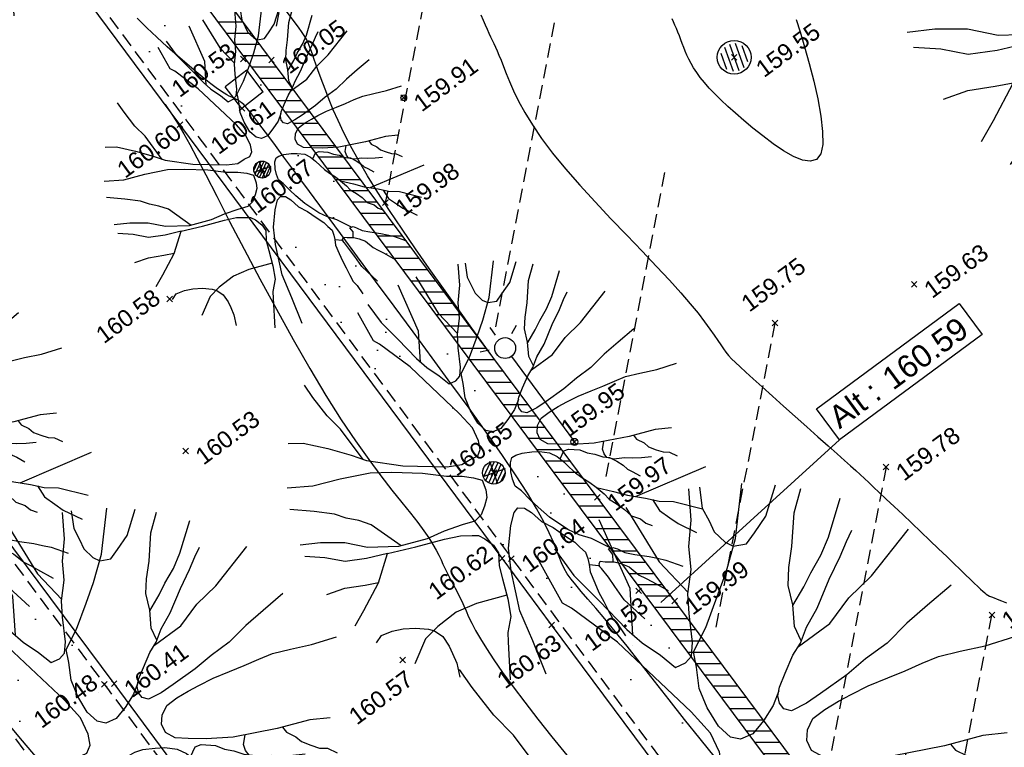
# Model space of a CAD drawing. Header units: metres. Extents: x 1575818 to 1575995, y 2263001 to 2263183.
# Tile 42 of 67: x 1575889 to 1575907, y 2263067 to 2263080. Entities that reach past the tile are written whole.
import ezdxf
from ezdxf.enums import TextEntityAlignment as Align

# ---------------------------------------------------------------- set-up
doc = ezdxf.new("R2010")
doc.units = ezdxf.units.M
doc.header["$PDMODE"] = 3
doc.header["$PDSIZE"] = 0.05
doc.linetypes.add('CACHE_25', pattern=[0.375, 0.25, -0.125])
doc.layers.get('0').update_dxf_attribs({"linetype": 'CONTINUOUS'})
for name, color, linetype in [('D_ALT_MUR', 30, 'CONTINUOUS'), ('D_CN_MAITRESSE', 34, 'CONTINUOUS'), ('D_CN_ORDINAIRE', 43, 'CONTINUOUS'), ('D_ECLAIRAGE', 220, 'CONTINUOUS'), ('D_MOB_URBAIN', 32, 'CONTINUOUS'), ('D_MUR', 1, 'CONTINUOUS'), ('D_PEINTURE', 252, 'CACHE_25'), ('D_PLAQUE', 151, 'CONTINUOUS'), ('D_REGARD', 144, 'CONTINUOUS'), ('D_TROTTOIR', 7, 'CONTINUOUS'), ('TOPO_ALT', 142, 'CONTINUOUS'), ('TOPO_JIS', 7, 'CONTINUOUS'), ('V_ARBRE', 82, 'CONTINUOUS'), ('V_VEGETATION', 80, 'CONTINUOUS')]:
    doc.layers.add(name, color=color, linetype=linetype)
doc.styles.get("Standard").update_dxf_attribs({"font": 'arial.ttf'})
pattern_1 = [(348.4323, (1575893.9948, 2263027.4994), (1.99051, 2.24452), [0, -1.875]), (103.4323, (1575893.5645, 2263027.451), (-2.17856, -2.06249), [0, -3.125]), (189.4323, (1575893.5645, 2263027.451), (1.9055, -2.317125), [0, -2.5]), (216.4323, (1575893.8216, 2263027.1025), (2.749766, -1.199495), [0, -2.5]), (110.4323, (1575892.989, 2263026.757), (-1.91097, -2.31262), [0, -2.5]), (322.4323, (1575892.989, 2263026.757), (2.77299, 1.14478), [0, -2.5]), (88.4323, (1575894.7102, 2263026.951), (-2.63814, -1.42836), [0, -3.125]), (336.4323, (1575893.6816, 2263028.3447), (2.413676, 1.78162), [0, -2.5]), (211.4323, (1575893.6816, 2263028.3447), (2.63476, -1.43459), [0, -2.5]), (150.4323, (1575893.5085, 2263027.9478), (-2.58668, -1.51956), [0, -1.25]), (284.4323, (1575894.28, 2263026.9026), (2.88994, -0.80513), [0, -1.55])]

# ---------------------------------------------------------------- blocks, each defined once
blk = doc.blocks.new('194')
for p, q in [((0, -0.0285), (0, 0.0285)), ((0.0285, 0), (-0.0285, 0))]:
    blk.add_line(p, q)
for points in [[(-0.1462, 0.4831), (-0.1313, 0.432), (-0.1069, 0.3801), (-0.0807, 0.3213), (-0.0651, 0.2926), (-0.044, 0.264), (-0.0281, 0.2373), (-0.0104, 0.2388), (0.0021, 0.2458), (0.0111, 0.2654), (0.0222, 0.3113), (0.0312, 0.3417), (0.0493, 0.377), (0.0586, 0.4125), (0.0767, 0.4513), (0.0903, 0.5)], [(-0.0745, 0.3099), (-0.0536, 0.3814), (-0.0623, 0.5021)], [(-0.0153, 0.5064), (0.0053, 0.4057), (0.0323, 0.3437)], [(0.1073, 0.4968), (0.1, 0.4635), (0.1032, 0.4403), (0.1049, 0.4208), (0.1155, 0.3993), (0.1258, 0.3888), (0.1472, 0.3849), (0.1651, 0.3972), (0.1918, 0.4164), (0.2232, 0.4582)], [(0.1153, 0.1452), (0.0987, 0.1259), (0.0754, 0.1083), (0.0521, 0.0944), (0.0309, 0.0929), (0.0166, 0.1018), (0.0044, 0.125), (-0.0023, 0.1589), (-0.0037, 0.1925), (0.0036, 0.2263), (0.0075, 0.2511), (0.0397, 0.281), (0.0739, 0.3216), (0.1007, 0.3535), (0.1332, 0.3992), (0.173, 0.4788)], [(-0.4405, 0.2346), (-0.406, 0.2232), (-0.355, 0.1909), (-0.3075, 0.1567), (-0.2773, 0.1317), (-0.1997, 0.0902), (-0.1007, 0.0521), (-0.0653, 0.0445), (-0.0424, 0.0497), (-0.0227, 0.0514), (-0.0119, 0.0637), (-0.0083, 0.0848), (-0.0114, 0.1186), (-0.0288, 0.1613), (-0.102, 0.3075), (-0.1528, 0.3842), (-0.1634, 0.3967), (-0.1757, 0.4726)], [(0.1768, 0.2085), (0.1743, 0.2338), (0.1834, 0.2673), (0.1874, 0.2994), (0.1983, 0.3258), (0.2144, 0.3559), (0.2363, 0.4056), (0.2597, 0.439)], [(0.1831, 0.2662), (0.2104, 0.2885), (0.2283, 0.3061), (0.2533, 0.327), (0.2749, 0.35), (0.314, 0.4026)], [(-0.2842, 0.1374), (-0.3103, 0.2241), (-0.3293, 0.265), (-0.3466, 0.3184), (-0.3557, 0.3528)], [(0.4336, 0.21), (0.3872, 0.1927), (0.3462, 0.177), (0.3051, 0.1579), (0.2641, 0.1458), (0.2267, 0.1318), (0.1767, 0.1181), (0.1501, 0.1113), (0.1233, 0.1079), (0.1129, 0.115), (0.1094, 0.1258), (0.1112, 0.1382), (0.1183, 0.1505), (0.1346, 0.1682), (0.1562, 0.1911), (0.1741, 0.2053), (0.1921, 0.2263), (0.2188, 0.2492), (0.253, 0.2864), (0.2817, 0.3144), (0.2996, 0.3339), (0.3139, 0.3479)], [(0.1692, 0.2014), (0.2292, 0.2189), (0.2721, 0.247), (0.3185, 0.268), (0.4, 0.3184)], [(-0.4791, 0.1354), (-0.4193, 0.1186), (-0.3521, 0.1127), (-0.2795, 0.1016), (-0.2299, 0.0851), (-0.1611, 0.0578), (-0.1098, 0.0308), (-0.0745, 0.0181), (-0.0498, 0.0055), (-0.0322, -0.007), (-0.0324, -0.0321), (-0.036, -0.0498), (-0.0485, -0.0674), (-0.063, -0.085), (-0.0825, -0.0936), (-0.1146, -0.0916), (-0.1605, -0.0912), (-0.205, -0.0942), (-0.2759, -0.0882), (-0.3466, -0.0647), (-0.3942, -0.0359), (-0.4489, -0.0157), (-0.4967, -0.0047)], [(0.4374, -0.0442), (0.3993, -0.0348), (0.3353, -0.0291), (0.2503, -0.0157), (0.2007, -0.0011), (0.1687, 0.0116), (0.1457, 0.0208), (0.1317, 0.0367), (0.1301, 0.0545), (0.1373, 0.0705), (0.1516, 0.0845), (0.1748, 0.0916), (0.1997, 0.0965), (0.2228, 0.0999), (0.253, 0.1033), (0.2869, 0.1047), (0.3171, 0.1062), (0.3473, 0.1078), (0.3758, 0.1093), (0.4113, 0.1053), (0.4521, 0.0996), (0.5019, 0.0974)], [(-0.2695, -0.0887), (-0.3195, -0.0169), (-0.3443, 0.0028), (-0.3706, 0.0191), (-0.3936, 0.037), (-0.4376, 0.0602), (-0.4902, 0.0843)], [(0.2018, -0.266), (0.1666, -0.2282), (0.1419, -0.2102), (0.1207, -0.1888), (0.0892, -0.1459), (0.0717, -0.1136), (0.0595, -0.0904), (0.0473, -0.0638), (0.0367, -0.0476), (0.0369, -0.0298), (0.0388, -0.0121), (0.046, 0.009), (0.0534, 0.0197), (0.0639, 0.0215), (0.0799, 0.0214), (0.103, 0.0158), (0.1207, 0.0103), (0.1421, -0.0006), (0.1561, -0.0148), (0.1666, -0.0327), (0.1752, -0.0505), (0.1841, -0.0667), (0.1946, -0.0829), (0.2086, -0.1007), (0.2192, -0.1169), (0.2314, -0.1382), (0.2383, -0.1543), (0.2525, -0.1722), (0.2648, -0.1901), (0.275, -0.2097), (0.2927, -0.2242), (0.3016, -0.2384), (0.3139, -0.2492)], [(0.1609, -0.023), (0.1756, -0.008), (0.188, -0.0081), (0.213, -0.019), (0.227, -0.0315), (0.243, -0.0407), (0.2587, -0.0532), (0.273, -0.0604), (0.287, -0.0747), (0.2975, -0.0891), (0.3045, -0.1016), (0.3134, -0.1104), (0.3274, -0.1266)], [(0.3686, -0.0932), (0.3455, -0.0876), (0.3244, -0.0804), (0.3067, -0.0731), (0.2817, -0.0676), (0.2676, -0.0587), (0.2641, -0.0479), (0.2642, -0.0355), (0.2736, -0.0194)], [(0.3457, -0.03), (0.3496, -0.0416), (0.3636, -0.0559), (0.3705, -0.0684), (0.3848, -0.0809), (0.3988, -0.0917), (0.4131, -0.0972), (0.4275, -0.112)], [(-0.4388, -0.2315), (-0.4064, -0.2041), (-0.3508, -0.1534), (-0.3061, -0.0952), (-0.3575, -0.0894), (-0.4087, -0.0783), (-0.4512, -0.0531), (-0.4954, -0.0337)], [(-0.3061, -0.0952), (-0.2369, -0.1029), (-0.166, -0.1089), (-0.1272, -0.1145), (-0.1005, -0.1235), (-0.0865, -0.129), (-0.0742, -0.1415), (-0.0601, -0.163), (-0.0549, -0.1842), (-0.0642, -0.2142), (-0.0679, -0.2463), (-0.072, -0.2958), (-0.0794, -0.3382), (-0.0994, -0.3718), (-0.1066, -0.3931), (-0.1329, -0.4808)], [(-0.0473, -0.4976), (-0.05, -0.4112), (-0.0547, -0.3328), (-0.0414, -0.2353), (-0.0285, -0.1821), (-0.0049, -0.1327), (0.0131, -0.1061), (0.0256, -0.0991), (0.0399, -0.1046), (0.0521, -0.1205), (0.0677, -0.1491), (0.0889, -0.1725), (0.1082, -0.1994), (0.1257, -0.2227), (0.1326, -0.2386), (0.1415, -0.2547), (0.1414, -0.2708), (0.1395, -0.2849), (0.1357, -0.3026), (0.1372, -0.3311), (0.1389, -0.356), (0.1421, -0.3808), (0.1455, -0.4057), (0.1487, -0.4288), (0.1559, -0.445), (0.1635, -0.4757)], [(0.2196, -0.1177), (0.2545, -0.1401), (0.2828, -0.1601), (0.3215, -0.1816), (0.3499, -0.1996), (0.3816, -0.2123), (0.4412, -0.2523)], [(-0.4766, -0.1378), (-0.4306, -0.1383), (-0.3828, -0.1477), (-0.3504, -0.1528)], [(0.3, -0.1696), (0.4838, -0.1595)], [(0.3358, -0.1907), (0.3426, -0.221), (0.3602, -0.246), (0.3741, -0.2656), (0.4085, -0.3011)], [(0.1958, -0.2987), (0.2016, -0.2818), (0.1964, -0.2659), (0.2071, -0.266), (0.2161, -0.2732), (0.23, -0.2874), (0.2514, -0.3), (0.2814, -0.3163), (0.2991, -0.3272), (0.3167, -0.3381), (0.3501, -0.3657)], [(-0.4044, -0.2875), (-0.3874, -0.2752), (-0.3592, -0.2738), (-0.3325, -0.2777), (-0.3041, -0.2867), (-0.2761, -0.2993), (-0.2635, -0.3084), (-0.2496, -0.328), (-0.2428, -0.3545), (-0.2413, -0.3742), (-0.2395, -0.399), (-0.2445, -0.4333)], [(-0.0712, -0.287), (-0.1464, -0.281), (-0.1996, -0.284), (-0.253, -0.3012), (-0.2903, -0.3186), (-0.3352, -0.3665)], [(0.2206, -0.4531), (0.1899, -0.3937), (0.1798, -0.3563), (0.1727, -0.3297), (0.1642, -0.3046), (0.1606, -0.2958), (0.1392, -0.2862)], [(0.1618, -0.2987), (0.1626, -0.2921), (0.1677, -0.2868), (0.1784, -0.2923), (0.1981, -0.2995), (0.2121, -0.3087), (0.228, -0.3229), (0.2436, -0.3498), (0.2559, -0.3624), (0.2684, -0.3766), (0.2966, -0.409)]]:
    blk.add_lwpolyline(points)
blk = doc.blocks.new('TCPOINT')
at = {"color": 0, "lineweight": 9}
blk.add_point((0, 0), dxfattribs=at)
at = {"layer": 'TOPO_ALT', "lineweight": 9}
blk.add_attdef('ALT', text='', height=0.3, dxfattribs=at).set_placement((0.1, -0.1), align=Align.TOP_LEFT)
blk = doc.blocks.new('481')
at = {"flags": 128}
for points in [[(-0.1, 0.229), (-0.1, -0.229)], [(0, 0.25), (0, -0.25)], [(0.1, 0.229), (0.1, -0.229)], [(-0.2, 0.15), (-0.2, -0.15)], [(0.2, 0.15), (0.2, -0.15)]]:
    blk.add_lwpolyline(points, dxfattribs=at)
blk.add_circle((0, 0), 0.3)
blk = doc.blocks.new('425')
at = {"linetype": 'Continuous', "ltscale": 3}
for p, q in [((0, 2.357), (0, 2.523)), ((-0.25, 2.21), (-0.401, 2.278)), ((0.25, 2.21), (0.401, 2.278))]:
    blk.add_line(p, q, dxfattribs=at)
at = {"ltscale": 3}
blk.add_line((0, 1.885), (0, 0), dxfattribs=at)
at = {"linetype": 'Continuous', "ltscale": 3}
for centre, radius in [((0, 2.071), 0.186), ((0, 0), 0.0621)]:
    blk.add_circle(centre, radius, dxfattribs=at)
blk = doc.blocks.new('112')
for p, q in [((0, -1), (0, 0)), ((0, 0), (1, 0)), ((1, -1), (1, 0)), ((0, -1), (1, -1))]:
    blk.add_line(p, q)
blk = doc.blocks.new('300')
h = blk.add_hatch()
h.set_pattern_fill('ANSI31', color=34, scale=0.05)
h.paths.add_polyline_path([(0.5, 0, 1), (-0.5, 0, 1)])
blk.add_circle((0, 0), 0.5)
blk = doc.blocks.new('280')
at = {"ltscale": 3}
blk.add_circle((0, 0), 0.05, dxfattribs=at)
blk = doc.blocks.new('OXY_HT')
at = {"flags": 128}
blk.add_lwpolyline([(0, 0), (0, 0.3095), (1.4175, 0.3095), (1.4175, 0), (0, 0)], close=True, dxfattribs=at)
blk.add_text('Alt :', height=0.18).set_placement((0.0501, 0.0651))
blk.add_attdef('ALTI', text='', height=0.18).set_placement((0.5779, 0.1496), align=Align.MIDDLE_LEFT)

msp = doc.modelspace()

# ---------------------------------------------------------------- hatches: boundary and pattern name
at = {"layer": 'D_MUR', "linetype": 'Continuous'}
h = msp.add_hatch(dxfattribs=at)
h.set_pattern_fill('_U', color=30, scale=0.2, angle=-36.4323, style=0, pattern_type=0)
h.set_pattern_definition([(0, (1575893.79363, 2263027.35096), (0, 0.2), [])])
h.paths.add_polyline_path([(1575880.233, 2263094.059), (1575880.357, 2263093.877), (1575881.622, 2263094.735), (1575884.922, 2263090.303), (1575888.369, 2263085.655), (1575893.426, 2263078.857), (1575899.215, 2263071.089), (1575900.591, 2263069.245), (1575905.122, 2263063.158), (1575909.177, 2263057.687), (1575914.042, 2263051.159), (1575917.674, 2263046.269), (1575918.832, 2263044.7), (1575919.122, 2263044.914), (1575917.963, 2263046.484), (1575914.33, 2263051.373), (1575909.466, 2263057.901), (1575905.411, 2263063.373), (1575900.879, 2263069.46), (1575899.504, 2263071.304), (1575893.715, 2263079.072), (1575888.658, 2263085.869), (1575885.211, 2263090.518), (1575881.788, 2263095.114)])
at = {"layer": 'V_VEGETATION', "ltscale": 0.5}
h = msp.add_hatch(dxfattribs=at)
h.set_pattern_fill('ALEA', color=256, scale=0.25)
h.set_pattern_definition(pattern_1)
h.paths.add_polyline_path([(1575905.143, 2263112.557), (1575903.86, 2263111.589), (1575908.852, 2263104.863), (1575910.057, 2263103.228), (1575914.904, 2263096.738), (1575919.768, 2263090.2), (1575925.24, 2263082.869), (1575931.286, 2263074.711), (1575930.405, 2263068.398, 0.721469), (1575930.421, 2263068.399), (1575933.103, 2263070.533), (1575933.889, 2263071.249, 0.08279), (1575934.842, 2263072.443, 0.160786), (1575935.391, 2263075.301), (1575932.623, 2263075.701), (1575926.499, 2263083.91), (1575920.903, 2263091.448), (1575916.307, 2263097.595), (1575911.204, 2263104.415), (1575910.497, 2263105.382)])
h = msp.add_hatch(dxfattribs=at)
h.set_pattern_fill('ALEA', color=256, scale=0.25)
h.set_pattern_definition(pattern_1)
h.paths.add_polyline_path([(1575893.426, 2263078.857), (1575888.369, 2263085.655), (1575884.922, 2263090.303), (1575881.622, 2263094.735), (1575880.4, 2263093.906), (1575883.269, 2263090.034), (1575887.071, 2263084.909), (1575892.2, 2263078.009), (1575897.925, 2263070.303), (1575898.803, 2263069.12), (1575903.626, 2263062.642), (1575907.969, 2263056.794), (1575912.895, 2263050.15), (1575916.506, 2263045.257), (1575917.841, 2263043.51), (1575918.567, 2263044.022), (1575920.538, 2263045.572), (1575921.088, 2263050.489), (1575917.132, 2263047.603), (1575917.963, 2263046.484), (1575919.122, 2263044.914), (1575918.832, 2263044.7), (1575917.674, 2263046.269), (1575914.042, 2263051.159), (1575909.177, 2263057.687), (1575905.122, 2263063.158), (1575900.591, 2263069.245), (1575899.215, 2263071.089)])
h.paths.add_polyline_path([(1575917.531, 2263047.146), (1575917.933, 2263047.444), (1575918.313, 2263046.932), (1575917.912, 2263046.634)], flags=16)
h = msp.add_hatch(dxfattribs=at)
h.set_pattern_fill('ALEA', color=256, scale=0.25)
h.set_pattern_definition(pattern_1)
h.paths.add_polyline_path([(1575890.807, 2263067.908), (1575884.988, 2263075.717), (1575880.244, 2263082.124), (1575877.156, 2263086.209), (1575877.247, 2263086.798), (1575877.53, 2263090.785), (1575876.073, 2263085.749, 0.113073), (1575875.983, 2263085.101, 0.114321), (1575876.187, 2263084.473), (1575878.801, 2263080.914), (1575882.62, 2263075.81), (1575886.765, 2263070.218), (1575891.284, 2263064.18), (1575895.806, 2263058.119), (1575897.262, 2263059.205), (1575895.347, 2263061.774)])
h = msp.add_hatch(dxfattribs=at)
h.set_pattern_fill('ALEA', color=256, scale=0.25)
h.set_pattern_definition(pattern_1)
h.paths.add_polyline_path([(1575921.944, 2263065.71), (1575916.383, 2263073.145), (1575911.529, 2263079.668), (1575906.701, 2263086.151), (1575904.589, 2263088.97, -0.116967), (1575904.209, 2263088.509, -0.13298), (1575903.582, 2263088.255), (1575908.212, 2263082.043), (1575909.839, 2263079.87), (1575914.753, 2263073.284), (1575918.241, 2263068.603), (1575921.586, 2263064.097), (1575921.722, 2263063.824), (1575921.49, 2263063.851), (1575917.066, 2263065.123, 0.103382), (1575919.257, 2263063.013, 0.110487), (1575922.551, 2263061.818, 0.135738), (1575925.71, 2263063.408, 0.066477), (1575926.844, 2263064.75, 0.50931), (1575926.827, 2263064.776)])
h = msp.add_hatch(dxfattribs=at)
h.set_pattern_fill('ALEA', color=256, scale=0.25)
h.set_pattern_definition([(312, (0.25, 0), (2.9344428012, 0.6237350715), [0, -1.875]), (67, (-0.125, 0.2165), (-2.9776384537, -0.3656080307), [0, -3.125]), (153, (-0.125, 0.2165), (0.1570078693, -2.995888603), [0, -2.5]), (180, (-0.125, -0.2165), (1.5, -2.59807621), [0, -2.5]), (74, (-1, 0), (-2.9108871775, -0.7257656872), [0, -2.5]), (286, (-1, 0), (2.9108871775, -0.7257656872), [0, -2.5]), (52, (0.5, -0.866), (-2.9708042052, 0.417519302), [0, -3.125]), (300, (0.5, 0.866), (2.9999999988, -7e-10), [0, -2.5]), (175, (0.5, 0.866), (1.2678547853, -2.7189233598), [0, -2.5]), (114, (0.125, 0.6495), (-2.9835656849, 0.3135853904), [0, -1.25]), (248, (0.125, -0.6495), (1.8469844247, -2.3640322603), [0, -1.55])])
h.paths.add_polyline_path([(1575890.704, 2263056.206), (1575886.017, 2263062.456), (1575881.12, 2263069.049), (1575880.228, 2263070.24), (1575876.901, 2263067.709), (1575871.709, 2263063.873), (1575865.999, 2263071.618, -0.022421), (1575863.761, 2263070.405, -0.059908), (1575859.153, 2263068.816), (1575856.671, 2263063.408), (1575857.152, 2263062.769), (1575855.971, 2263061.881), (1575857.271, 2263060.114), (1575858.452, 2263061.04), (1575860.447, 2263058.496), (1575864.916, 2263052.064), (1575870.204, 2263045.027), (1575872.527, 2263041.813), (1575877.09, 2263045.215), (1575883.52, 2263049.968), (1575882.683, 2263052.956), (1575883.346, 2263054.67), (1575885.677, 2263055.34), (1575888.698, 2263055.343), (1575891.013, 2263053.995), (1575892.677, 2263051.707), (1575891.413, 2263049.926), (1575894.101, 2263046.326), (1575894.728, 2263045.465), (1575895.248, 2263044.763), (1575896.631, 2263045.831), (1575896.947, 2263046.083), (1575897.757, 2263046.737), (1575895.036, 2263050.428)])
edge = h.paths.add_edge_path(flags=16)
edge.add_ellipse((1575866.08, 2263059.415), major_axis=(0.11, 0.11), ratio=1, start_angle=0, end_angle=360)
edge.add_ellipse((1575865.879, 2263059.697), major_axis=(-0.132, 0.132), ratio=1, start_angle=0, end_angle=360)
edge = h.paths.add_edge_path(flags=16)
edge.add_ellipse((1575865.974, 2263059.188), major_axis=(-0.054, 0.054), ratio=1, start_angle=0, end_angle=360)
edge = h.paths.add_edge_path(flags=16)
edge.add_ellipse((1575865.717, 2263059.316), major_axis=(-0.132, 0.132), ratio=1, start_angle=0, end_angle=360)
edge.add_ellipse((1575865.58, 2263059.594), major_axis=(0.0798, 0.0798), ratio=1, start_angle=0, end_angle=360)
edge = h.paths.add_edge_path(flags=16)
edge.add_ellipse((1575882.563, 2263062.388), major_axis=(0.0495, 0.0495), ratio=1, start_angle=0, end_angle=360)
edge = h.paths.add_edge_path(flags=16)
edge.add_ellipse((1575882.624, 2263062.531), major_axis=(-0.0495, 0.0495), ratio=1, start_angle=0, end_angle=360)
edge.add_ellipse((1575882.512, 2263062.492), major_axis=(-0.0299, 0.0299), ratio=1, start_angle=0, end_angle=360)
edge = h.paths.add_edge_path(flags=16)
edge.add_ellipse((1575882.7, 2263062.425), major_axis=(-0.0412, 0.0412), ratio=1, start_angle=0, end_angle=360)
edge.add_ellipse((1575882.66, 2263062.34), major_axis=(0.0203, 0.0203), ratio=1, start_angle=0, end_angle=360)
h.paths.add_polyline_path([(1575883.602, 2263063.009), (1575884.321, 2263063.551), (1575885.284, 2263062.273), (1575884.565, 2263061.731)], flags=16)
edge = h.paths.add_edge_path(flags=16)
edge.add_ellipse((1575864.141, 2263059.716), major_axis=(0.11, 0.11), ratio=1, start_angle=0, end_angle=360)
edge.add_ellipse((1575863.939, 2263059.998), major_axis=(-0.132, 0.132), ratio=1, start_angle=0, end_angle=360)
edge = h.paths.add_edge_path(flags=16)
edge.add_ellipse((1575864.035, 2263059.489), major_axis=(-0.054, 0.054), ratio=1, start_angle=0, end_angle=360)
edge = h.paths.add_edge_path(flags=16)
edge.add_ellipse((1575863.778, 2263059.616), major_axis=(-0.132, 0.132), ratio=1, start_angle=0, end_angle=360)
edge.add_ellipse((1575863.641, 2263059.895), major_axis=(0.0798, 0.0798), ratio=1, start_angle=0, end_angle=360)
h.paths.add_polyline_path([(1575893.159, 2263050.165), (1575893.559, 2263050.465), (1575894.316, 2263049.457), (1575893.916, 2263049.157)], flags=16)

# ---------------------------------------------------------------- linework, layer by layer
at = {"layer": 'D_ALT_MUR', "flags": 128}
msp.add_lwpolyline([(1575903.804, 2263072.324), (1575900.632, 2263069.435)], dxfattribs=at)
at = {"layer": 'D_CN_MAITRESSE', "elevation": 160, "flags": 128}
msp.add_lwpolyline([(1575897.697, 2263073.728), (1575897.524, 2263073.967), (1575897.276, 2263074.308), (1575897.024, 2263074.658), (1575896.77, 2263075.012), (1575896.518, 2263075.368), (1575896.271, 2263075.719), (1575896.035, 2263076.064), (1575895.812, 2263076.397), (1575895.606, 2263076.716), (1575895.42, 2263077.015), (1575895.259, 2263077.292), (1575895.119, 2263077.547), (1575895, 2263077.781), (1575894.898, 2263077.995), (1575894.812, 2263078.189), (1575894.739, 2263078.364), (1575894.678, 2263078.522), (1575894.625, 2263078.663), (1575894.579, 2263078.788), (1575894.539, 2263078.898), (1575894.505, 2263078.996), (1575894.475, 2263079.081), (1575894.448, 2263079.156), (1575894.425, 2263079.222), (1575894.404, 2263079.281), (1575894.384, 2263079.333), (1575894.365, 2263079.38), (1575894.342, 2263079.43), (1575894.309, 2263079.488), (1575894.261, 2263079.562), (1575894.194, 2263079.658), (1575894.103, 2263079.783), (1575893.981, 2263079.943)], dxfattribs=at)
at = {"layer": 'D_CN_ORDINAIRE', "flags": 128}
for points, elevation in [([(1575901.604, 2263066.671), (1575901.329, 2263067.01), (1575901.053, 2263067.356), (1575900.781, 2263067.702), (1575900.517, 2263068.039), (1575900.267, 2263068.359), (1575900.034, 2263068.655), (1575899.822, 2263068.919), (1575899.637, 2263069.144), (1575899.476, 2263069.333), (1575899.337, 2263069.493), (1575899.219, 2263069.629), (1575899.12, 2263069.746), (1575899.037, 2263069.85), (1575898.969, 2263069.946), (1575898.913, 2263070.04), (1575898.867, 2263070.137), (1575898.825, 2263070.243), (1575898.779, 2263070.364), (1575898.723, 2263070.504), (1575898.651, 2263070.67), (1575898.554, 2263070.867), (1575898.426, 2263071.101), (1575898.261, 2263071.378), (1575898.053, 2263071.7), (1575897.806, 2263072.064), (1575897.529, 2263072.461), (1575897.226, 2263072.884), (1575896.904, 2263073.326), (1575896.571, 2263073.781), (1575896.232, 2263074.24), (1575895.895, 2263074.696), (1575895.565, 2263075.143), (1575895.246, 2263075.575), (1575894.941, 2263075.988), (1575894.655, 2263076.377), (1575894.39, 2263076.736), (1575894.149, 2263077.062), (1575893.937, 2263077.349), (1575893.757, 2263077.592), (1575893.61, 2263077.789), (1575893.493, 2263077.943), (1575893.403, 2263078.061), (1575893.335, 2263078.148), (1575893.285, 2263078.209), (1575893.249, 2263078.251), (1575893.221, 2263078.28), (1575893.199, 2263078.3), (1575893.178, 2263078.318), (1575893.157, 2263078.334), (1575893.136, 2263078.348), (1575893.115, 2263078.361), (1575893.094, 2263078.373), (1575893.071, 2263078.384), (1575893.047, 2263078.395), (1575893.022, 2263078.405), (1575892.995, 2263078.417), (1575892.963, 2263078.431), (1575892.923, 2263078.451), (1575892.874, 2263078.481), (1575892.811, 2263078.522), (1575892.733, 2263078.578), (1575892.636, 2263078.651), (1575892.518, 2263078.745), (1575892.377, 2263078.862), (1575892.218, 2263078.997), (1575892.045, 2263079.148), (1575891.864, 2263079.309), (1575891.68, 2263079.477), (1575891.499, 2263079.647), (1575891.326, 2263079.815)], 160.6), ([(1575897.434, 2263079.874), (1575897.474, 2263079.783), (1575897.511, 2263079.698), (1575897.546, 2263079.619), (1575897.578, 2263079.548), (1575897.608, 2263079.484), (1575897.637, 2263079.423), (1575897.665, 2263079.364), (1575897.693, 2263079.302), (1575897.724, 2263079.234), (1575897.757, 2263079.157), (1575897.794, 2263079.067), (1575897.836, 2263078.96), (1575897.885, 2263078.835), (1575897.944, 2263078.69), (1575898.017, 2263078.526), (1575898.106, 2263078.343), (1575898.216, 2263078.14), (1575898.351, 2263077.918), (1575898.514, 2263077.677), (1575898.709, 2263077.418), (1575898.936, 2263077.14), (1575899.191, 2263076.85), (1575899.464, 2263076.552), (1575899.745, 2263076.253), (1575900.027, 2263075.958), (1575900.301, 2263075.674), (1575900.558, 2263075.405), (1575900.788, 2263075.158), (1575900.987, 2263074.938), (1575901.154, 2263074.743), (1575901.293, 2263074.572), (1575901.409, 2263074.422), (1575901.504, 2263074.293), (1575901.581, 2263074.183), (1575901.645, 2263074.088), (1575901.698, 2263074.009), (1575901.744, 2263073.941), (1575901.789, 2263073.882), (1575901.836, 2263073.825), (1575901.89, 2263073.766), (1575901.956, 2263073.699), (1575902.039, 2263073.621), (1575902.144, 2263073.525), (1575902.274, 2263073.407), (1575902.433, 2263073.264), (1575902.616, 2263073.101), (1575902.814, 2263072.924), (1575903.019, 2263072.74), (1575903.225, 2263072.557), (1575903.423, 2263072.38), (1575903.606, 2263072.217), (1575903.765, 2263072.074), (1575903.897, 2263071.957), (1575904.004, 2263071.86), (1575904.094, 2263071.779), (1575904.173, 2263071.707), (1575904.248, 2263071.637), (1575904.325, 2263071.565), (1575904.412, 2263071.484), (1575904.514, 2263071.388), (1575904.636, 2263071.272), (1575904.776, 2263071.139), (1575904.929, 2263070.995), (1575905.089, 2263070.843), (1575905.252, 2263070.688), (1575905.414, 2263070.535), (1575905.568, 2263070.387), (1575905.711, 2263070.251), (1575905.838, 2263070.129), (1575905.949, 2263070.021), (1575906.046, 2263069.927), (1575906.13, 2263069.846), (1575906.201, 2263069.777), (1575906.262, 2263069.719), (1575906.312, 2263069.671), (1575906.353, 2263069.633), (1575906.386, 2263069.604), (1575906.415, 2263069.582), (1575906.443, 2263069.564), (1575906.473, 2263069.548), (1575906.508, 2263069.532), (1575906.553, 2263069.514), (1575906.61, 2263069.492), (1575906.683, 2263069.463), (1575906.773, 2263069.426)], 159.8), ([(1575903.034, 2263079.79), (1575903.105, 2263079.571), (1575903.185, 2263079.307), (1575903.268, 2263079.011), (1575903.349, 2263078.696), (1575903.42, 2263078.38), (1575903.475, 2263078.077), (1575903.506, 2263077.803), (1575903.509, 2263077.574), (1575903.474, 2263077.404), (1575903.399, 2263077.306), (1575903.288, 2263077.273), (1575903.148, 2263077.295), (1575902.987, 2263077.361), (1575902.811, 2263077.461), (1575902.628, 2263077.585), (1575902.445, 2263077.723), (1575902.269, 2263077.864), (1575902.107, 2263077.999), (1575901.958, 2263078.127), (1575901.822, 2263078.249), (1575901.699, 2263078.364), (1575901.59, 2263078.473), (1575901.492, 2263078.575), (1575901.406, 2263078.673), (1575901.332, 2263078.764), (1575901.269, 2263078.851), (1575901.269, 2263078.851), (1575901.215, 2263078.933), (1575901.169, 2263079.011), (1575901.13, 2263079.085), (1575901.097, 2263079.158), (1575901.067, 2263079.228), (1575901.04, 2263079.297), (1575901.014, 2263079.365), (1575900.988, 2263079.433), (1575900.961, 2263079.501), (1575900.935, 2263079.567), (1575900.909, 2263079.631), (1575900.883, 2263079.693), (1575900.857, 2263079.751), (1575900.832, 2263079.806)], 159.6), ([(1575891.812, 2263078.295), (1575891.824, 2263078.28), (1575891.95, 2263078.098), (1575892.057, 2263077.932), (1575892.158, 2263077.762), (1575892.265, 2263077.569), (1575892.39, 2263077.332), (1575892.546, 2263077.03), (1575892.741, 2263076.652), (1575892.971, 2263076.206), (1575893.23, 2263075.712), (1575893.509, 2263075.186), (1575893.801, 2263074.645), (1575894.099, 2263074.107), (1575894.395, 2263073.59), (1575894.682, 2263073.11), (1575894.953, 2263072.682), (1575895.207, 2263072.304), (1575895.442, 2263071.973), (1575895.658, 2263071.683), (1575895.854, 2263071.431), (1575896.03, 2263071.212), (1575896.183, 2263071.021), (1575896.315, 2263070.855), (1575896.423, 2263070.709), (1575896.512, 2263070.58), (1575896.583, 2263070.466), (1575896.641, 2263070.366), (1575896.688, 2263070.275), (1575896.727, 2263070.193), (1575896.762, 2263070.117), (1575896.795, 2263070.044), (1575896.83, 2263069.973), (1575896.866, 2263069.903), (1575896.904, 2263069.832), (1575896.942, 2263069.761), (1575896.98, 2263069.689), (1575897.018, 2263069.614), (1575897.057, 2263069.537), (1575897.094, 2263069.458), (1575897.131, 2263069.374), (1575897.171, 2263069.283), (1575897.216, 2263069.182), (1575897.272, 2263069.067), (1575897.341, 2263068.937), (1575897.427, 2263068.787), (1575897.534, 2263068.614), (1575897.664, 2263068.415), (1575897.822, 2263068.188), (1575898.006, 2263067.936), (1575898.214, 2263067.66), (1575898.445, 2263067.363), (1575898.696, 2263067.049), (1575898.965, 2263066.72)], 160.6), ([(1575889.013, 2263067.299), (1575889.284, 2263066.975), (1575889.551, 2263066.662)], 160.4)]:
    msp.add_lwpolyline(points, dxfattribs=dict(at, elevation=elevation))
at = {"layer": 'D_MUR', "flags": 128}
msp.add_lwpolyline([(1575880.233, 2263094.059), (1575880.357, 2263093.877), (1575881.622, 2263094.735), (1575884.922, 2263090.303), (1575888.369, 2263085.655), (1575893.426, 2263078.857), (1575899.215, 2263071.089), (1575900.591, 2263069.245), (1575905.122, 2263063.158), (1575909.177, 2263057.687), (1575914.042, 2263051.159), (1575917.674, 2263046.269), (1575918.832, 2263044.7), (1575919.122, 2263044.914), (1575917.963, 2263046.484), (1575914.33, 2263051.373), (1575909.466, 2263057.901), (1575905.411, 2263063.373), (1575900.879, 2263069.46), (1575899.504, 2263071.304), (1575893.715, 2263079.072), (1575888.658, 2263085.869), (1575885.211, 2263090.518), (1575881.788, 2263095.114)], close=True, dxfattribs=at)
at = {"layer": 'D_PEINTURE'}
for points in [[(1575893.802, 2263079.671), (1575894.848, 2263085.076)], [(1575896.831, 2263082.256), (1575895.736, 2263076.536)], [(1575897.699, 2263074.332), (1575898.745, 2263079.737)], [(1575899.659, 2263071.671), (1575900.705, 2263077.077)], [(1575901.617, 2263068.996), (1575902.663, 2263074.401)], [(1575904.633, 2263071.84), (1575903.515, 2263066.013)], [(1575905.469, 2263063.807), (1575906.515, 2263069.213)]]:
    msp.add_lwpolyline(points, dxfattribs=at)
at = {"layer": 'D_TROTTOIR', "flags": 128}
for points in [[(1575917.726, 2263043.43), (1575916.394, 2263045.173), (1575912.782, 2263050.067), (1575907.857, 2263056.711), (1575903.513, 2263062.558), (1575898.691, 2263069.036), (1575897.813, 2263070.22), (1575892.088, 2263077.925), (1575886.959, 2263084.826), (1575883.157, 2263089.95), (1575880.166, 2263093.987)], [(1575912.018, 2263039.597), (1575907.771, 2263045.354), (1575903.248, 2263051.438), (1575899.481, 2263056.464), (1575895.459, 2263061.857), (1575890.92, 2263067.992), (1575885.1, 2263075.801), (1575880.356, 2263082.207), (1575877.303, 2263086.246), (1575877.386, 2263086.782), (1575877.661, 2263090.649)]]:
    msp.add_lwpolyline(points, dxfattribs=at)
at = {"layer": 'D_TROTTOIR', "linetype": 'CACHE_25', "flags": 128}
msp.add_lwpolyline([(1575917.841, 2263043.51), (1575916.506, 2263045.257), (1575912.895, 2263050.15), (1575907.969, 2263056.794), (1575903.626, 2263062.642), (1575898.803, 2263069.12), (1575897.925, 2263070.303), (1575892.2, 2263078.009), (1575887.071, 2263084.909), (1575883.269, 2263090.034), (1575880.4, 2263093.906)], dxfattribs=at)
msp.add_lwpolyline([(1575911.905, 2263039.514), (1575907.659, 2263045.271), (1575903.136, 2263051.354), (1575899.369, 2263056.38), (1575895.347, 2263061.774), (1575890.807, 2263067.908), (1575884.988, 2263075.717), (1575880.244, 2263082.124), (1575877.156, 2263086.209), (1575877.247, 2263086.798), (1575877.53, 2263090.785), (1575876.073, 2263085.749, 0.113073), (1575875.983, 2263085.101, 0.114321), (1575876.187, 2263084.473), (1575878.801, 2263080.914), (1575882.62, 2263075.81), (1575886.765, 2263070.218), (1575891.284, 2263064.18), (1575896.664, 2263056.969), (1575900.281, 2263052.11), (1575904.948, 2263045.862), (1575909.984, 2263039.055, 0.119502), (1575910.138, 2263038.933, 0.067979), (1575910.316, 2263038.903, 0.048564), (1575910.964, 2263039.041, 0.064916), (1575911.766, 2263039.414), (1575913.969, 2263040.698), (1575914.771, 2263041.285), (1575917.259, 2263043.101), (1575918.567, 2263044.022), (1575920.538, 2263045.572), (1575921.088, 2263050.489), (1575917.132, 2263047.603)], format="xyb", dxfattribs=at)

# ---------------------------------------------------------------- block references
at = {"layer": 'D_ALT_MUR', "xscale": 2.222222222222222, "yscale": 2.222222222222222, "zscale": 2.222222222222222, "rotation": 36.43236}
msp.add_blockref('OXY_HT', (1575903.804, 2263072.324), dxfattribs=at).add_auto_attribs({'ALTI': '160.59'})
at = {"layer": 'D_ECLAIRAGE', "rotation": 36.43234740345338}
msp.add_blockref('425', (1575899.096, 2263072.288), dxfattribs=at)
at = {"layer": 'D_MOB_URBAIN', "rotation": 19.97561936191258}
msp.add_blockref('280', (1575896.065, 2263078.401), dxfattribs=at)
at = {"layer": 'D_PLAQUE', "xscale": 0.4818908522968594, "yscale": 0.4818908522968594, "rotation": 127.761872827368}
msp.add_blockref('112', (1575893.189, 2263078.213), dxfattribs=at)
at = {"layer": 'D_REGARD', "rotation": 19.97561936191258}
msp.add_blockref('481', (1575901.935, 2263079.121), dxfattribs=at)
at = {"layer": 'TOPO_JIS'}
ref = msp.add_blockref('TCPOINT', (1575893.715, 2263079.072), dxfattribs=dict(at, rotation=36.43234740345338))
ref.add_attrib('ALT', '160.05', dxfattribs={"layer": 'TOPO_ALT', "height": 0.3, "rotation": 36.4323}).set_placement((1575893.855, 2263079.051), align=Align.TOP_LEFT)
ref = msp.add_blockref('TCPOINT', (1575901.935, 2263079.121), dxfattribs=dict(at, rotation=36.43234740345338))
ref.add_attrib('ALT', '159.55', dxfattribs={"layer": 'TOPO_ALT', "height": 0.3, "rotation": 36.4323}).set_placement((1575902.286, 2263078.989), align=Align.TOP_LEFT)
ref = msp.add_blockref('TCPOINT', (1575893.217, 2263079.088), dxfattribs=dict(at, rotation=36.43234740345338))
ref.add_attrib('ALT', '160.53', dxfattribs={"layer": 'TOPO_ALT', "height": 0.3, "rotation": 36.4323}).set_placement((1575891.903, 2263078.635), align=Align.TOP_LEFT)
ref = msp.add_blockref('TCPOINT', (1575896.065, 2263078.401), dxfattribs=dict(at, rotation=36.43234740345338))
ref.add_attrib('ALT', '159.91', dxfattribs={"layer": 'TOPO_ALT', "height": 0.3, "rotation": 36.4323}).set_placement((1575896.205, 2263078.38), align=Align.TOP_LEFT)
ref = msp.add_blockref('TCPOINT', (1575893.189, 2263078.213), dxfattribs=dict(at, rotation=36.43234740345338))
ref.add_attrib('ALT', '160.61', dxfattribs={"layer": 'TOPO_ALT', "height": 0.3, "rotation": 36.4323}).set_placement((1575892.597, 2263077.622), align=Align.TOP_LEFT)
ref = msp.add_blockref('TCPOINT', (1575892.088, 2263077.925), dxfattribs=dict(at, rotation=36.43234740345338))
ref.add_attrib('ALT', '160.60', dxfattribs={"layer": 'TOPO_ALT', "height": 0.3, "rotation": 36.4323}).set_placement((1575890.936, 2263077.2), align=Align.TOP_LEFT)
ref = msp.add_blockref('TCPOINT', (1575893.55, 2263077.126), dxfattribs=dict(at, rotation=36.43234740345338))
ref.add_attrib('ALT', '160.67', dxfattribs={"layer": 'TOPO_ALT', "height": 0.3, "rotation": 36.4323}).set_placement((1575893.283, 2263076.575), align=Align.TOP_LEFT)
ref = msp.add_blockref('TCPOINT', (1575895.736, 2263076.536), dxfattribs=dict(at, rotation=36.43234740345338))
ref.add_attrib('ALT', '159.98', dxfattribs={"layer": 'TOPO_ALT', "height": 0.3, "rotation": 36.4323}).set_placement((1575895.876, 2263076.515), align=Align.TOP_LEFT)
ref = msp.add_blockref('TCPOINT', (1575905.133, 2263075.086), dxfattribs=dict(at, rotation=36.43234740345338))
ref.add_attrib('ALT', '159.63', dxfattribs={"layer": 'TOPO_ALT', "height": 0.3, "rotation": 36.4323}).set_placement((1575905.273, 2263075.065), align=Align.TOP_LEFT)
ref = msp.add_blockref('TCPOINT', (1575902.663, 2263074.401), dxfattribs=dict(at, rotation=36.43234740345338))
ref.add_attrib('ALT', '159.75', dxfattribs={"layer": 'TOPO_ALT', "height": 0.3, "rotation": 36.4323}).set_placement((1575902.026, 2263074.823), align=Align.TOP_LEFT)
ref = msp.add_blockref('TCPOINT', (1575891.908, 2263074.827), dxfattribs=dict(at, rotation=36.43234740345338))
ref.add_attrib('ALT', '160.58', dxfattribs={"layer": 'TOPO_ALT', "height": 0.3, "rotation": 36.4323}).set_placement((1575890.56, 2263074.262), align=Align.TOP_LEFT)
ref = msp.add_blockref('TCPOINT', (1575899.096, 2263072.288), dxfattribs=dict(at, rotation=36.43234740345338))
ref.add_attrib('ALT', '159.95', dxfattribs={"layer": 'TOPO_ALT', "height": 0.3, "rotation": 36.4323}).set_placement((1575898.815, 2263072.599), align=Align.TOP_LEFT)
ref = msp.add_blockref('TCPOINT', (1575892.188, 2263072.126), dxfattribs=dict(at, rotation=36.43234740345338))
ref.add_attrib('ALT', '160.53', dxfattribs={"layer": 'TOPO_ALT', "height": 0.3, "rotation": 36.4323}).set_placement((1575892.328, 2263072.105), align=Align.TOP_LEFT)
ref = msp.add_blockref('TCPOINT', (1575897.666, 2263071.739), dxfattribs=dict(at, rotation=36.43234740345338))
ref.add_attrib('ALT', '160.65', dxfattribs={"layer": 'TOPO_ALT', "height": 0.3, "rotation": 36.4323}).set_placement((1575896.822, 2263071.905), align=Align.TOP_LEFT)
ref = msp.add_blockref('TCPOINT', (1575904.633, 2263071.84), dxfattribs=dict(at, rotation=36.43234740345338))
ref.add_attrib('ALT', '159.78', dxfattribs={"layer": 'TOPO_ALT', "height": 0.3, "rotation": 36.4323}).set_placement((1575904.773, 2263071.819), align=Align.TOP_LEFT)
ref = msp.add_blockref('TCPOINT', (1575899.504, 2263071.304), dxfattribs=dict(at, rotation=36.43234740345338))
ref.add_attrib('ALT', '159.97', dxfattribs={"layer": 'TOPO_ALT', "height": 0.3, "rotation": 36.4323}).set_placement((1575899.644, 2263071.283), align=Align.TOP_LEFT)
ref = msp.add_blockref('TCPOINT', (1575897.978, 2263070.215), dxfattribs=dict(at, rotation=36.43234740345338))
ref.add_attrib('ALT', '160.64', dxfattribs={"layer": 'TOPO_ALT', "height": 0.3, "rotation": 36.4323}).set_placement((1575898.118, 2263070.194), align=Align.TOP_LEFT)
ref = msp.add_blockref('TCPOINT', (1575897.813, 2263070.22), dxfattribs=dict(at, rotation=36.43234740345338))
ref.add_attrib('ALT', '160.62', dxfattribs={"layer": 'TOPO_ALT', "height": 0.3, "rotation": 36.4323}).set_placement((1575896.465, 2263069.708), align=Align.TOP_LEFT)
ref = msp.add_blockref('TCPOINT', (1575900.879, 2263069.46), dxfattribs=dict(at, rotation=36.43234740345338))
ref.add_attrib('ALT', '159.99', dxfattribs={"layer": 'TOPO_ALT', "height": 0.3, "rotation": 36.4323}).set_placement((1575901.019, 2263069.438), align=Align.TOP_LEFT)
ref = msp.add_blockref('TCPOINT', (1575906.515, 2263069.213), dxfattribs=dict(at, rotation=36.43234740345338))
ref.add_attrib('ALT', '159.81', dxfattribs={"layer": 'TOPO_ALT', "height": 0.3, "rotation": 36.4323}).set_placement((1575906.654, 2263069.191), align=Align.TOP_LEFT)
ref = msp.add_blockref('TCPOINT', (1575900.239, 2263069.641), dxfattribs=dict(at, rotation=36.43234740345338))
ref.add_attrib('ALT', '160.53', dxfattribs={"layer": 'TOPO_ALT', "height": 0.3, "rotation": 36.4323}).set_placement((1575899.229, 2263068.794), align=Align.TOP_LEFT)
ref = msp.add_blockref('TCPOINT', (1575898.691, 2263069.036), dxfattribs=dict(at, rotation=36.43234740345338))
ref.add_attrib('ALT', '160.63', dxfattribs={"layer": 'TOPO_ALT', "height": 0.3, "rotation": 36.4323}).set_placement((1575897.687, 2263068.129), align=Align.TOP_LEFT)
ref = msp.add_blockref('TCPOINT', (1575890.92, 2263067.992), dxfattribs=dict(at, rotation=36.43234740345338))
ref.add_attrib('ALT', '160.41', dxfattribs={"layer": 'TOPO_ALT', "height": 0.3, "rotation": 36.4323}).set_placement((1575891.06, 2263067.971), align=Align.TOP_LEFT)
ref = msp.add_blockref('TCPOINT', (1575896.044, 2263068.413), dxfattribs=dict(at, rotation=36.43234740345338))
ref.add_attrib('ALT', '160.57', dxfattribs={"layer": 'TOPO_ALT', "height": 0.3, "rotation": 36.4323}).set_placement((1575895.053, 2263067.487), align=Align.TOP_LEFT)
ref = msp.add_blockref('TCPOINT', (1575890.745, 2263067.979), dxfattribs=dict(at, rotation=36.43234740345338))
ref.add_attrib('ALT', '160.48', dxfattribs={"layer": 'TOPO_ALT', "height": 0.3, "rotation": 36.4323}).set_placement((1575889.451, 2263067.425), align=Align.TOP_LEFT)
at = {"layer": 'V_ARBRE', "rotation": 19.97561936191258}
for name, p, xscale, yscale in [('194', (1575888.863, 2263083.3), 6.923, 6.923), ('194', (1575909.664, 2263081.303), 10.002, 10.002), ('194', (1575893.55, 2263077.126), 5.651, 5.651), ('300', (1575893.55, 2263077.126), 0.3, 0.3), ('194', (1575886.7, 2263071.989), 7.498000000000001, 7.498000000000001), ('194', (1575897.666, 2263071.739), 7.4, 7.4), ('194', (1575902.08, 2263065.924), 11.043, 11.043), ('194', (1575890.798, 2263066.383), 9.287, 9.287), ('300', (1575897.666, 2263071.739), 0.4, 0.4), ('194', (1575906.233, 2263060.347), 11.02, 11.02)]:
    msp.add_blockref(name, p, dxfattribs=dict(at, xscale=xscale, yscale=yscale))

doc.saveas('drawing.dxf')
